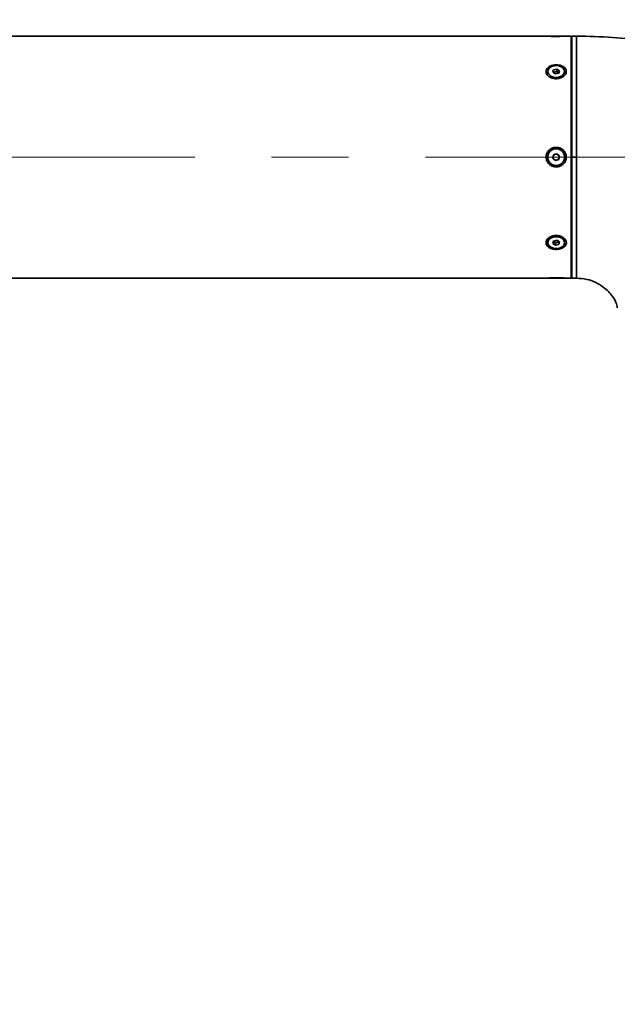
# Model space of a CAD drawing. Header units: millimetres. Extents: x -54 to 820, y 0 to 420.
# Tile 6 of 26: x 144 to 163, y 109 to 141. Entities that reach past the tile are written whole.
import ezdxf

# ---------------------------------------------------------------- set-up
doc = ezdxf.new("R2010")
doc.units = ezdxf.units.MM
doc.linetypes.add('CENTERX2', pattern=[20.32, 12.7, -2.54, 2.54, -2.54])
doc.styles.add('SLDTEXTSTYLE1', font='TXT', dxfattribs={"width": 0.7, "bigfont": 'bigfont'})

# ---------------------------------------------------------------- blocks, each defined once
blk = doc.blocks.new('SW_NOTE_18')
at = {"color": 0, "linetype": 'Continuous', "lineweight": 0, "insert": (0, -34.688), "char_height": 3.5, "attachment_point": 1, "style": 'SLDTEXTSTYLE1'}
blk.add_mtext('\\M+19776\\M+18B81\\M+18DDD\\M+18EDA\\M+190A1\\M+189BA\\M+195FB', dxfattribs=at)

msp = doc.modelspace()

# ---------------------------------------------------------------- linework, layer by layer
at = {"color": 7, "linetype": 'Continuous', "lineweight": 35}
for p, q in [((161.0127, 140.4905), (133.2655, 140.4905)), ((161.0685, 140.4905), (161.6225, 140.4905)), ((161.8455, 140.4905), (161.677, 140.4905)), ((161.8455, 133.6621), (161.8455, 140.4905)), ((161.8655, 140.2205), (161.8455, 140.2005)), ((162.0155, 140.4905), (161.8655, 140.4905)), ((161.8655, 140.4905), (161.8655, 136.4905)), ((161.0685, 139.319), (161.0685, 139.2772)), ((161.0818, 139.2174), (161.0685, 139.2772)), ((161.2356, 139.294), (161.26, 139.3738)), ((161.3211, 139.2392), (161.2356, 139.294)), ((161.2555, 139.2812), (161.26, 139.296)), ((161.26, 139.3738), (161.37, 139.3988)), ((161.26, 139.296), (161.26, 139.3738)), ((161.26, 139.296), (161.315, 139.3085)), ((161.315, 139.3085), (161.37, 139.321)), ((161.4311, 139.2641), (161.3211, 139.2392)), ((161.37, 139.3988), (161.4555, 139.3439)), ((161.37, 139.321), (161.37, 139.3988)), ((161.37, 139.321), (161.4127, 139.2935)), ((161.4127, 139.2935), (161.4356, 139.2789)), ((161.4555, 139.3439), (161.4311, 139.2641)), ((161.6225, 139.2772), (161.6225, 139.319)), ((161.2356, 136.4553), (161.26, 136.5681)), ((161.3211, 136.3777), (161.2356, 136.4553)), ((161.26, 136.5681), (161.37, 136.6034)), ((161.4311, 136.4129), (161.3211, 136.3777)), ((161.37, 136.6034), (161.4555, 136.5258)), ((161.4555, 136.5258), (161.4311, 136.4129)), ((161.8655, 136.4905), (162.0152, 136.4905)), ((161.8655, 136.4905), (161.8655, 132.4905)), ((161.8455, 135.0708), (161.8655, 135.0631)), ((161.0685, 133.7038), (161.0685, 133.6621)), ((161.2356, 133.6372), (161.26, 133.717)), ((161.2783, 133.6875), (161.2555, 133.7022)), ((161.26, 133.717), (161.37, 133.7419)), ((161.37, 133.7419), (161.4555, 133.687)), ((161.4356, 133.6998), (161.4311, 133.685)), ((161.6225, 133.6621), (161.6225, 133.7038)), ((161.3211, 133.5823), (161.2356, 133.6372)), ((161.3211, 133.6601), (161.2783, 133.6875)), ((161.3761, 133.6726), (161.3211, 133.6601)), ((161.3211, 133.6601), (161.3211, 133.5823)), ((161.4311, 133.6072), (161.3211, 133.5823)), ((161.4311, 133.685), (161.3761, 133.6726)), ((161.4555, 133.687), (161.4311, 133.6072)), ((161.4311, 133.685), (161.4311, 133.6072)), ((161.8455, 132.4905), (161.8455, 133.6621)), ((161.8455, 132.7805), (161.8655, 132.7605)), ((133.2655, 132.4905), (161.0141, 132.4905)), ((161.6225, 132.4905), (161.0685, 132.4905)), ((161.6786, 132.4905), (161.8455, 132.4905)), ((161.8655, 132.4905), (162.0155, 132.4905))]:
    msp.add_line(p, q, dxfattribs=at)
at = {"color": 7, "linetype": 'CENTERX2', "lineweight": 18}
msp.add_line((210.3652, 136.4907), (118.1652, 136.4907), dxfattribs=at)
at = {"color": 7, "linetype": 'Continuous', "lineweight": 35, "flags": 128}
for points in [[(161.6093, 139.3788), (161.5609, 139.4421), (161.4835, 139.4888), (161.3874, 139.5126), (161.2856, 139.5102), (161.192, 139.482), (161.1191, 139.4317), (161.0767, 139.3663), (161.0707, 139.2944), (161.1018, 139.2259), (161.1658, 139.1699), (161.2541, 139.1341), (161.3547, 139.1232), (161.4541, 139.1388), (161.5389, 139.1787), (161.5975, 139.2375), (161.6221, 139.3074), (161.6093, 139.3788)], [(161.6093, 133.7219), (161.5609, 133.7853), (161.4835, 133.832), (161.3874, 133.8557), (161.2856, 133.8533), (161.192, 133.8251), (161.1191, 133.7749), (161.0767, 133.7094), (161.0707, 133.6376), (161.1018, 133.569), (161.1658, 133.513), (161.2541, 133.4772), (161.3547, 133.4663), (161.4541, 133.4819), (161.5389, 133.5218), (161.5975, 133.5807), (161.6221, 133.6505), (161.6093, 133.7219)]]:
    msp.add_lwpolyline(points, dxfattribs=at)
at = {"color": 7, "linetype": 'Continuous', "lineweight": 35}
msp.add_circle((161.3455, 136.4905), 0.277, dxfattribs=at)
at = {"color": 7, "linetype": 'CENTERX2', "lineweight": 18}
msp.add_arc((210.3652, 136.4907), 92.2, 95, 85, dxfattribs=at)
at = {"color": 7, "linetype": 'Continuous', "lineweight": 35}
for centre, radius, start, end in [((161.3341, 139.2096), 0.1007, 100.93507, 137.12126), ((161.3454, 139.1805), 0.1316, 59.22773, 103.36809), ((161.3704, 139.2258), 0.0799, 37.14254, 58.00832), ((161.3455, 139.4679), 0.3866, 260.84237, 281.81587), ((161.3455, 136.4905), 0.1, 167.78618, 227.78618), ((161.3455, 136.4905), 0.1, 107.78618, 167.78618), ((161.3455, 136.4905), 0.1, 227.78618, 287.78618), ((161.3455, 136.4905), 0.1, 47.78618, 107.78618), ((161.3455, 136.4905), 0.1, 287.78618, 347.78618), ((161.3455, 136.4905), 0.1, 347.78618, 47.78618), ((161.3207, 133.7553), 0.0799, 217.14191, 238.00896), ((161.357, 133.7714), 0.1007, 280.93517, 317.12147), ((161.3457, 133.8006), 0.1316, 239.22788, 283.36773)]:
    msp.add_arc(centre, radius, start, end, dxfattribs=at)
for points, knots in [([(161.0127, 140.4903), (161.0135, 140.4902), (161.0154, 140.4901), (161.0597, 140.4868), (161.1334, 140.4824), (161.2326, 140.4785), (161.3467, 140.4769), (161.4629, 140.4786), (161.5664, 140.4828), (161.6409, 140.4874), (161.6797, 140.4904), (161.6777, 140.4902), (161.677, 140.4902)], [0, 0, 0, 0, 0.07864685, 0.17955968, 0.28265108, 0.38965731, 0.50045188, 0.61346439, 0.72652536, 0.83732485, 0.94404772, 1, 1, 1, 1]), ([(162.0152, 136.4905), (162.0152, 136.6651), (162.0152, 137.0141), (162.0152, 137.5288), (162.0152, 138.0256), (162.0152, 138.4962), (162.0152, 138.9325), (162.0152, 139.327), (162.0152, 139.673), (162.0152, 139.9645), (162.0152, 140.1968), (162.0152, 140.3645), (162.0152, 140.4707), (162.0152, 140.4839), (162.0152, 140.4905)], [0, 0, 0, 0, 0.0833333, 0.1666667, 0.25, 0.3333334, 0.4166666, 0.5000001, 0.5833332, 0.6666667, 0.75, 0.8333334, 0.9166666, 1, 1, 1, 1]), ([(172.3652, 131.4905), (172.3546, 131.836), (172.3337, 132.5191), (172.1609, 133.5222), (171.8867, 134.4837), (171.504, 135.3971), (171.0176, 136.2563), (170.4294, 137.0548), (169.7421, 137.7862), (168.986, 138.4212), (168.1745, 138.9632), (167.3178, 139.4178), (166.3893, 139.7992), (165.3908, 140.1035), (164.3242, 140.3244), (163.1914, 140.465), (162.4137, 140.4819), (162.0152, 140.4905)], [0, 0, 0, 0, 0.0673477, 0.1331837, 0.1979257, 0.2620108, 0.3258964, 0.3900597, 0.454996, 0.5212151, 0.582205, 0.6450302, 0.7100727, 0.7777144, 0.8483342, 0.9223062, 1, 1, 1, 1]), ([(161.5785, 139.4786), (161.5527, 139.4919), (161.497, 139.5206), (161.3896, 139.5402), (161.2727, 139.5375), (161.1626, 139.5093), (161.0747, 139.4583), (161.0199, 139.3906), (161.0035, 139.3147), (161.0241, 139.2391), (161.0779, 139.1709), (161.1603, 139.1168), (161.2649, 139.0837), (161.3811, 139.0777), (161.4951, 139.1015), (161.5916, 139.1522), (161.6577, 139.2217), (161.6866, 139.2993), (161.6772, 139.3745), (161.6383, 139.4361), (161.5965, 139.4659), (161.5785, 139.4786)], [0, 0, 0, 0, 0.0472815, 0.1020884, 0.158264, 0.2149019, 0.2708553, 0.3250562, 0.3770767, 0.4276438, 0.4782623, 0.5303122, 0.5843971, 0.6402, 0.6968134, 0.7531117, 0.8079629, 0.8606565, 0.9115431, 0.9619724, 1, 1, 1, 1]), ([(161.6806, 136.5148), (161.6748, 136.5478), (161.663, 136.6155), (161.6044, 136.7047), (161.5194, 136.7738), (161.4127, 136.8133), (161.296, 136.8165), (161.1833, 136.7809), (161.0898, 136.71), (161.0279, 136.6138), (161.0037, 136.5058), (161.0172, 136.399), (161.0647, 136.3032), (161.1419, 136.2264), (161.2427, 136.1766), (161.3576, 136.1613), (161.4732, 136.1847), (161.5745, 136.2452), (161.647, 136.3346), (161.6814, 136.4299), (161.6808, 136.4907), (161.6806, 136.5148)], [0, 0, 0, 0, 0.0483567, 0.0991028, 0.1513831, 0.2057046, 0.2616592, 0.3182941, 0.3744786, 0.4290943, 0.4815305, 0.5322803, 0.5827619, 0.6344486, 0.6881247, 0.7436455, 0.800183, 0.856638, 0.9118592, 0.9649957, 1, 1, 1, 1]), ([(162.0152, 132.4905), (162.0152, 132.4971), (162.0152, 132.5103), (162.0152, 132.6166), (162.0152, 132.7842), (162.0152, 133.0166), (162.0152, 133.308), (162.0152, 133.654), (162.0152, 134.0485), (162.0152, 134.4848), (162.0152, 134.9554), (162.0152, 135.4523), (162.0152, 135.9669), (162.0152, 136.316), (162.0152, 136.4905)], [0, 0, 0, 0, 0.0833334, 0.1666666, 0.25, 0.3333333, 0.4166667, 0.4999999, 0.5833334, 0.6666666, 0.75, 0.8333333, 0.9166667, 1, 1, 1, 1]), ([(161.5785, 133.5024), (161.6006, 133.5186), (161.6473, 133.553), (161.6826, 133.6226), (161.6832, 133.699), (161.6479, 133.7723), (161.5813, 133.8353), (161.4884, 133.8813), (161.3774, 133.9035), (161.2602, 133.8968), (161.1519, 133.8608), (161.067, 133.8009), (161.0163, 133.7266), (161.004, 133.649), (161.0283, 133.5765), (161.0855, 133.5151), (161.1706, 133.4692), (161.2771, 133.4432), (161.3934, 133.4411), (161.4997, 133.4614), (161.5545, 133.4899), (161.5785, 133.5024)], [0, 0, 0, 0, 0.0473045, 0.1003842, 0.1516274, 0.2020178, 0.2531115, 0.3060081, 0.360907, 0.4171828, 0.4738021, 0.5296116, 0.5835782, 0.6353858, 0.6858788, 0.7365936, 0.7888478, 0.8431444, 0.8990829, 0.9557155, 1, 1, 1, 1]), ([(161.6786, 132.4908), (161.6776, 132.4908), (161.6754, 132.491), (161.6305, 132.4943), (161.5564, 132.4987), (161.4569, 132.5026), (161.3426, 132.5041), (161.2266, 132.5024), (161.1234, 132.4982), (161.0494, 132.4936), (161.0111, 132.4907), (161.0133, 132.4908), (161.0141, 132.4909)], [0, 0, 0, 0, 0.080106, 0.1810295, 0.2841686, 0.3912329, 0.5020715, 0.6151023, 0.7281435, 0.8388906, 0.945549, 1, 1, 1, 1]), ([(163.3646, 131.5107), (163.3527, 131.5712), (163.3259, 131.7076), (163.2145, 131.8873), (163.072, 132.0577), (162.8879, 132.2176), (162.6486, 132.3608), (162.3482, 132.4694), (162.1293, 132.4833), (162.0152, 132.4905)], [0, 0, 0, 0, 0.1022707, 0.2305953, 0.3465643, 0.4731554, 0.6354312, 0.8100531, 1, 1, 1, 1]), ([(163.3646, 131.5107), (163.3647, 131.5107), (163.3648, 131.5107), (163.3655, 131.5107), (163.3658, 131.5107)], [0, 0, 0, 0, 0.5599937, 1, 1, 1, 1])]:
    msp.add_open_spline(points, degree=3, knots=knots, dxfattribs=at)

# ---------------------------------------------------------------- block references
at = {"color": 1, "linetype": 'Continuous', "lineweight": 0}
msp.add_blockref('SW_NOTE_18', (0.7276, 155.2815), dxfattribs=at)

doc.saveas('drawing.dxf')
